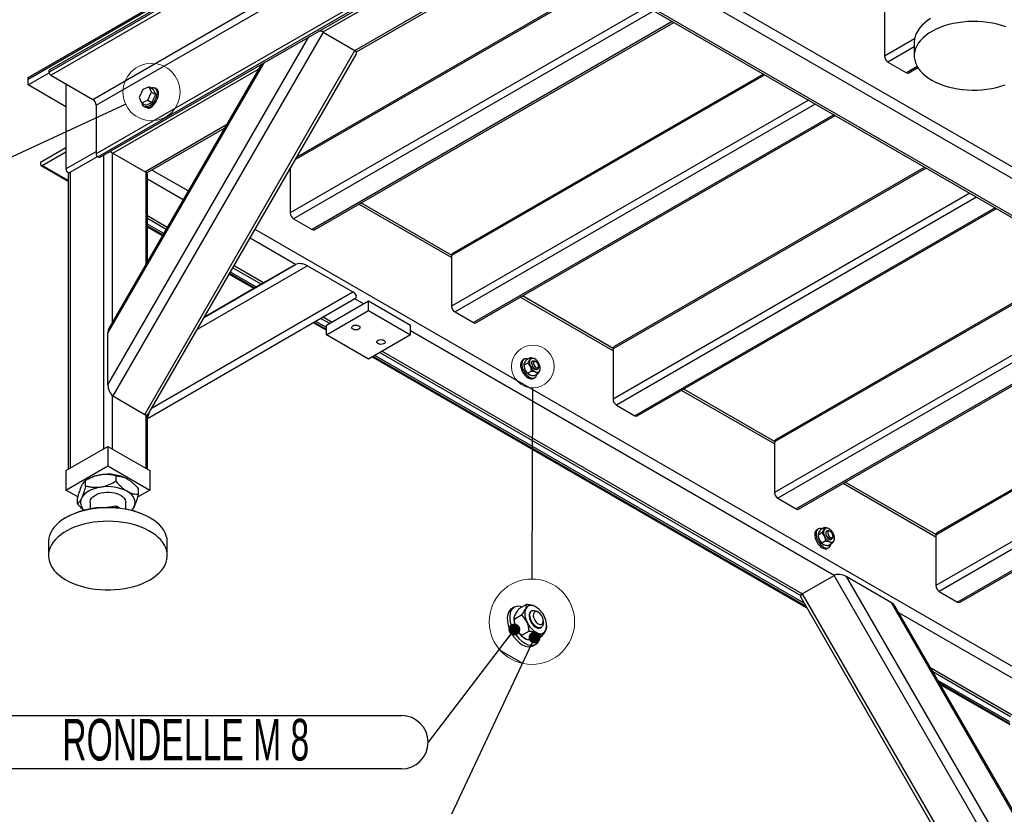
# Model space of a CAD drawing. Header units: millimetres. Extents: x 0 to 841, y 0 to 594.
# Tile 18 of 35: x 471 to 554, y 310 to 377. Entities that reach past the tile are written whole.
import ezdxf

# ---------------------------------------------------------------- set-up
doc = ezdxf.new("R2010")
doc.units = ezdxf.units.MM
doc.layers.add('NOTES', color=6, linetype='Continuous')
doc.layers.add('TRAIT-FORT', color=4, linetype='Continuous', lineweight=25)
doc.styles.add('SLDTEXTSTYLE5', font='TXT', dxfattribs={"width": 0.605})
doc.dimstyles.new('SLDDIMSTYLE2', dxfattribs={"dimtxt": 0.18, "dimasz": 1, "dimexe": 0, "dimexo": 0.0625, "dimgap": 0, "dimtad": 0, "dimtih": 1, "dimtoh": 1, "dimdec": 0, "dimrnd": 1e-09, "dimzin": 0, "dimdsep": 46, "dimtxsty": 'Standard', "dimblk1": 'DOT', "dimblk2": 'DOT', "dimsah": 1, "dimcen": 0.09, "dimadec": 0, "dimazin": 0, "dimtfac": 1, "dimtdec": 0, "dimtofl": 0, "dimtmove": 0, "dimatfit": 3, "dimldrblk": 'DOT', "dimfxl": 0, "dimfrac": 2, "dimtolj": 1, "dimtzin": 0, "dimarcsym": 0})
doc.dimstyles.new('SLDDIMSTYLE3', dxfattribs={"dimtxt": 0.18, "dimasz": 3, "dimexe": 0, "dimexo": 0.0625, "dimgap": 0, "dimtad": 0, "dimtih": 1, "dimtoh": 1, "dimdec": 0, "dimrnd": 1e-09, "dimzin": 0, "dimdsep": 46, "dimtxsty": 'Standard', "dimblk1": 'NONE', "dimblk2": 'NONE', "dimsah": 1, "dimcen": 0.09, "dimadec": 0, "dimazin": 0, "dimtfac": 3, "dimtdec": 0, "dimtofl": 0, "dimtmove": 0, "dimatfit": 3, "dimldrblk": 'NONE', "dimfxl": 0, "dimfrac": 2, "dimtolj": 1, "dimtzin": 0, "dimarcsym": 0})

# ---------------------------------------------------------------- blocks, each defined once
blk = doc.blocks.new('_None')
blk = doc.blocks.new('_Dot')
at = {"color": 0, "linetype": 'ByBlock', "lineweight": -2}
blk.add_line((-0.5, 0), (-1, 0), dxfattribs=at)
at = {"color": 0, "linetype": 'ByBlock', "const_width": 0.5}
blk.add_lwpolyline([(-0.25, 0, 1), (0.25, 0, 1)], format="xyb", close=True, dxfattribs=at)
blk = doc.blocks.new('SW_NOTE_16')
at = {"layer": 'NOTES', "color": 0}
for p, q in [((-38.079, 2.248), (-2.248, 2.248)), ((-2.248, -2.248), (-38.079, -2.248))]:
    blk.add_line(p, q, dxfattribs=at)
for centre, start, end in [((-38.079, 0), 90, 270), ((-2.248, 0), 270, 90)]:
    blk.add_arc(centre, 2.248, start, end, dxfattribs=at)
at = {"layer": 'NOTES', "color": 0, "insert": (-20.389, 1.965), "char_height": 3.5, "attachment_point": 2, "style": 'SLDTEXTSTYLE5'}
blk.add_mtext('RONDELLE M 8', dxfattribs=at)

msp = doc.modelspace()

# ---------------------------------------------------------------- linework, layer by layer
at = {"color": 7, "linetype": 'Continuous', "lineweight": 18}
for centre, radius in [((481.9771, 371.0567), 2.413), ((514.0601, 347.975), 1.7964), ((513.9733, 326.4963), 3.5927)]:
    msp.add_circle(centre, radius, dxfattribs=at)
at = {"layer": 'TRAIT-FORT', "color": 4, "linetype": 'Continuous', "lineweight": 25}
for p, q in [((544.0646, 413.7097), (473.354, 372.8893)), ((544.0646, 413.5464), (473.354, 372.726)), ((473.4954, 372.4811), (544.2061, 413.3015)), ((477.0309, 370.44), (547.7416, 411.2604)), ((477.3138, 369.9501), (548.0244, 410.7705)), ((548.0244, 406.6878), (477.3138, 365.8674)), ((477.4552, 365.6225), (548.1659, 406.4429)), ((477.5966, 365.5408), (548.3073, 406.3613)), ((471.5862, 372.1552), (512.1033, 395.5452)), ((496.4054, 376.1132), (530.354, 395.7113)), ((471.5862, 372.2777), (508.9214, 393.8308)), ((471.5862, 372.1552), (508.9214, 393.7083)), ((499.0925, 374.5621), (533.0405, 394.1599)), ((499.2143, 374.4296), (533.2162, 394.0584)), ((518.431, 385.5231), (593.9157, 341.9468)), ((517.831, 384.8898), (593.4914, 341.2119)), ((514.844, 383.3089), (590.5044, 339.631)), ((515.144, 383.3386), (590.8044, 339.6607)), ((519.9876, 380.3395), (494.0889, 365.3885)), ((519.8704, 380.4072), (494.2061, 365.5915)), ((523.6652, 378.2165), (493.6479, 360.8879)), ((524.2309, 377.8899), (493.9308, 360.398)), ((543.6404, 378.3189), (543.6404, 374.0729)), ((525.7865, 376.9919), (495.4864, 359.5)), ((495.6864, 359.4802), (525.9037, 376.9243)), ((496.4126, 376.1092), (478.7349, 345.4906)), ((496.4126, 376.1092), (499.0925, 374.5621)), ((478.3106, 346.4284), (495.2186, 375.7138)), ((546.1656, 375.5307), (543.6404, 374.0729)), ((546.1428, 375.2553), (546.1428, 374.1121)), ((481.4148, 343.9435), (499.0925, 374.5621)), ((546.1428, 374.8644), (543.9232, 373.583)), ((481.7612, 344.0363), (499.1853, 374.2158)), ((543.9232, 373.583), (545.4788, 372.685)), ((473.354, 372.726), (473.354, 372.8893)), ((491.4186, 373.5201), (478.3106, 350.8165)), ((491.2279, 373.41), (478.3885, 351.1716)), ((478.7278, 365.9082), (490.9805, 372.9815)), ((546.392, 373.2121), (545.4788, 372.685)), ((545.6788, 372.6652), (546.4526, 373.1119)), ((471.5862, 371.6653), (473.3575, 372.6878)), ((471.5862, 372.1552), (471.5862, 372.2777)), ((471.5862, 371.6653), (471.5862, 372.1552)), ((473.4954, 372.4811), (477.0309, 370.44)), ((533.5641, 372.502), (507.2244, 357.2964)), ((533.4469, 372.5697), (507.3072, 357.4796)), ((474.7682, 369.8284), (471.5862, 371.6653)), ((474.7682, 371.7463), (474.7682, 364.6021)), ((481.2431, 371.272), (480.9236, 370.5982)), ((481.7698, 371.5013), (481.2431, 371.272)), ((481.9771, 371.0567), (481.7698, 371.5013)), ((481.7698, 371.5013), (482.1234, 371.2972)), ((482.3306, 370.8526), (482.1234, 371.2972)), ((482.3599, 371.3416), (482.2538, 371.4028)), ((480.9236, 370.5982), (481.1308, 370.1536)), ((481.1308, 370.1536), (481.6576, 370.3829)), ((481.6576, 370.3829), (481.9771, 371.0567)), ((481.6576, 370.3829), (482.0112, 370.1788)), ((481.9771, 371.0567), (482.3306, 370.8526)), ((482.0112, 370.1788), (482.3306, 370.8526)), ((537.2416, 370.379), (507.2244, 353.0504)), ((477.3138, 369.9501), (477.3138, 365.8674)), ((481.1308, 370.1536), (481.4844, 369.9495)), ((481.3539, 369.8439), (481.46, 369.7827)), ((481.4844, 369.9495), (482.0112, 370.1788)), ((481.8392, 369.7865), (481.8348, 369.789)), ((481.8392, 369.791), (481.8392, 369.7865)), ((481.8392, 369.7865), (481.8444, 369.7202)), ((482.1131, 369.983), (482.1357, 369.9699)), ((537.8073, 370.0524), (507.5072, 352.5605)), ((539.363, 369.1544), (509.0628, 351.6625)), ((509.2628, 351.6427), (539.4801, 369.0867)), ((481.4148, 364.357), (488.2939, 368.3282)), ((481.5907, 364.2556), (488.1182, 368.0239)), ((474.7682, 366.3581), (472.6468, 365.1334)), ((472.7883, 364.8885), (474.7682, 366.0314)), ((474.7682, 364.6021), (477.3138, 366.0716)), ((475.1217, 364.3163), (477.4234, 365.645)), ((477.4552, 365.6225), (477.5966, 365.5408)), ((477.95, 365.7449), (477.95, 341.0446)), ((478.6571, 365.949), (481.4854, 364.3163)), ((478.6571, 365.949), (478.6571, 351.6368)), ((472.6468, 365.1334), (472.6468, 364.9701)), ((472.6883, 364.8786), (474.9753, 363.5583)), ((474.9753, 363.6259), (472.7883, 364.8885)), ((485.0669, 362.7388), (482.015, 364.5006)), ((493.6479, 364.6247), (493.6479, 360.8879)), ((547.1405, 364.6645), (520.8008, 349.4589)), ((547.0233, 364.7321), (520.8837, 349.6421)), ((474.9753, 364.1122), (474.9753, 339.3273)), ((475.0167, 364.2556), (475.0327, 364.2464)), ((475.1217, 364.3163), (475.1217, 339.4119)), ((481.4854, 364.3163), (481.4854, 356.5356)), ((481.6318, 356.7892), (481.6318, 364.1122)), ((484.6426, 362.004), (481.6318, 363.742)), ((550.8181, 362.5415), (520.8008, 345.2129)), ((551.3838, 362.2149), (521.0837, 344.723)), ((507.2244, 357.1331), (499.4225, 361.637)), ((507.2265, 357.3349), (499.5983, 361.7385)), ((552.9394, 361.3168), (522.6393, 343.825)), ((522.8393, 343.8052), (553.0566, 361.2492)), ((483.2992, 359.6772), (481.6318, 360.6397)), ((481.6318, 360.4368), (483.2114, 359.525)), ((493.9308, 360.398), (495.4864, 359.5)), ((482.9987, 359.1567), (481.6318, 359.9457)), ((482.928, 359.0342), (481.6318, 359.7824)), ((481.6318, 359.7148), (482.8987, 358.9835)), ((557.4997, 320.9243), (490.6862, 359.4948)), ((494.0926, 356.5486), (490.2619, 358.76)), ((507.2244, 357.2964), (507.2244, 353.0504)), ((495.1097, 356.4431), (485.8306, 351.0847)), ((486.4308, 352.1242), (494.0854, 356.5446)), ((488.8307, 356.281), (491.2298, 354.896)), ((491.4055, 354.9975), (488.9186, 356.4332)), ((494.0854, 356.5446), (491.4055, 354.9975)), ((495.1097, 356.4431), (498.9097, 354.2494)), ((560.717, 356.827), (534.3773, 341.6214)), ((560.5998, 356.8946), (534.4601, 341.8045)), ((488.5181, 355.7395), (490.6046, 354.535)), ((490.6631, 354.5688), (488.5473, 355.7902)), ((490.8045, 354.6504), (488.618, 355.9127)), ((491.4055, 354.9975), (486.4312, 352.125)), ((564.3945, 354.704), (534.3773, 337.3754)), ((482.03, 344.5018), (498.9097, 354.2494)), ((520.8008, 349.2956), (512.999, 353.7995)), ((520.8029, 349.4974), (513.1748, 353.901)), ((564.9602, 354.3774), (534.6601, 336.8855)), ((499.0854, 353.6581), (481.6318, 343.5791)), ((496.6885, 351.4578), (500.224, 353.4989)), ((499.7997, 353.2539), (499.0924, 353.6623)), ((500.224, 352.6823), (500.224, 353.4989)), ((500.224, 353.4989), (503.7595, 351.4578)), ((566.5159, 353.4793), (536.2157, 335.9874)), ((536.4157, 335.9676), (566.633, 353.4117)), ((497.1127, 351.7028), (496.4059, 352.1108)), ((496.6885, 350.6413), (500.224, 352.6823)), ((500.224, 352.6823), (503.7595, 350.6413)), ((507.5072, 352.5605), (509.0628, 351.6625)), ((495.605, 351.6483), (496.6885, 351.0228)), ((496.6885, 351.0904), (495.6636, 351.6821)), ((496.6885, 351.2537), (495.805, 351.7638)), ((496.2302, 352.0093), (496.937, 351.6013)), ((496.6885, 350.6413), (496.6885, 351.4578)), ((503.7595, 350.6413), (503.7595, 351.4578)), ((478.3106, 346.4284), (478.3106, 350.8165)), ((500.224, 348.6003), (496.6885, 350.6413)), ((503.7595, 350.6413), (500.224, 348.6003)), ((539.3979, 330.3944), (503.7595, 350.968)), ((500.5544, 348.791), (537.0868, 327.7014)), ((537.0282, 327.8028), (500.613, 348.8248)), ((536.8868, 328.0477), (500.7544, 348.9065)), ((501.1798, 349.152), (536.5937, 328.708)), ((536.7109, 328.8432), (501.3555, 349.2535)), ((520.8008, 349.4589), (520.8008, 345.2129)), ((574.2934, 348.9895), (547.9537, 333.7839)), ((574.1762, 349.0571), (548.0366, 333.967)), ((513.3151, 348.5842), (513.2091, 348.523)), ((513.3055, 348.1159), (513.3055, 348.0701)), ((513.6269, 348.2583), (513.3095, 348.0751)), ((513.8341, 348.7028), (513.5167, 348.5196)), ((514.0601, 348.4369), (514.0247, 348.4165)), ((514.3308, 348.3762), (514.2601, 348.4171)), ((514.5429, 347.9272), (514.5429, 348.0088)), ((513.9463, 347.5845), (513.6289, 347.4013)), ((514.4731, 347.3552), (514.1557, 347.172)), ((514.4247, 347.7237), (514.4601, 347.7441)), ((514.6843, 347.759), (514.6843, 347.8047)), ((514.109, 346.9641), (514.2151, 347.0253)), ((577.971, 346.8665), (547.9537, 329.5379)), ((578.5367, 346.5399), (548.2366, 329.048)), ((478.6571, 345.5472), (478.6571, 341.0446)), ((478.7349, 345.4906), (481.4148, 343.9435)), ((534.3773, 341.4581), (526.5754, 345.962)), ((534.3794, 341.6598), (526.7512, 346.0635)), ((580.0923, 345.6418), (549.7922, 328.1499)), ((549.9922, 328.1301), (580.2095, 345.5742)), ((521.0837, 344.723), (522.6393, 343.825)), ((481.4854, 343.9124), (481.4854, 339.4119)), ((481.6318, 339.3273), (481.6318, 343.9157)), ((534.3773, 341.6214), (534.3773, 337.3754)), ((474.768, 339.2077), (478.3036, 341.2487)), ((478.3036, 341.2487), (478.3036, 339.6156)), ((478.3036, 341.2487), (481.8391, 339.2077)), ((474.768, 337.5746), (478.3036, 339.6156)), ((478.3036, 339.6156), (481.8391, 337.5746)), ((474.768, 339.2077), (474.768, 337.5746)), ((481.8391, 339.2077), (481.8391, 337.5746)), ((476.677, 338.5133), (476.4255, 338.3681)), ((476.4256, 337.9041), (476.4256, 338.3682)), ((478.9909, 338.3009), (478.9909, 338.765)), ((547.9537, 333.6206), (540.1519, 338.1245)), ((547.9558, 333.8223), (540.3277, 338.226)), ((475.7688, 336.9969), (474.768, 337.5746)), ((481.8391, 337.5746), (480.7997, 336.9746)), ((480.8689, 337.2168), (480.8689, 337.6809)), ((475.7382, 336.4231), (475.7382, 336.8872)), ((476.8036, 336.5294), (476.8036, 335.9807)), ((479.8036, 335.9807), (479.8036, 336.5294)), ((534.6601, 336.8855), (536.2157, 335.9874)), ((478.9909, 336.2303), (478.2542, 336.1163)), ((478.9909, 336.0885), (478.9909, 336.2303)), ((479.288, 336.0588), (478.9909, 336.2303)), ((474.8382, 335.2876), (474.7675, 335.2468)), ((481.8397, 335.2468), (481.7689, 335.2876)), ((538.0639, 334.297), (537.9578, 334.2358)), ((538.0542, 333.8287), (538.0542, 333.7829)), ((538.3756, 333.9712), (538.0582, 333.7879)), ((538.5829, 334.4157), (538.2655, 334.2325)), ((538.8088, 334.1498), (538.7735, 334.1294)), ((539.0796, 334.0891), (539.0089, 334.1299)), ((473.3036, 333.2061), (473.3036, 332.0629)), ((483.3036, 332.0629), (483.3036, 333.2061)), ((538.6951, 333.2974), (538.3777, 333.1141)), ((539.2218, 333.0681), (538.9044, 332.8848)), ((539.1734, 333.4365), (539.2088, 333.4569)), ((539.2917, 333.6401), (539.2917, 333.7217)), ((539.4331, 333.4718), (539.4331, 333.5176)), ((547.9537, 333.7839), (547.9537, 329.5379)), ((538.8577, 332.6769), (538.9638, 332.7382)), ((536.7179, 328.8473), (539.3979, 330.3944)), ((557.0755, 299.7758), (539.3979, 330.3944)), ((540.4221, 330.293), (557.4998, 300.7136)), ((544.2221, 328.0993), (540.4221, 330.293)), ((536.7179, 328.8473), (554.3956, 298.2287)), ((548.2366, 329.048), (549.7922, 328.1499)), ((536.6251, 328.501), (554.0492, 298.3216)), ((557.4998, 305.1017), (544.2221, 328.0993)), ((512.4834, 327.7124), (512.2713, 327.5899)), ((513.5214, 327.9497), (512.8866, 327.5832)), ((513.9734, 327.4178), (513.9026, 327.377)), ((514.5148, 327.2965), (514.3734, 327.3781)), ((557.4219, 305.4568), (544.4907, 327.8543)), ((557.0755, 320.1893), (544.837, 327.2545)), ((512.4641, 326.7757), (512.4641, 326.6841)), ((513.1069, 327.0606), (512.4721, 326.6941)), ((514.939, 326.3984), (514.939, 326.5617)), ((513.7459, 325.713), (513.111, 325.3465)), ((514.7026, 325.9913), (514.7733, 326.0321)), ((515.2218, 326.0619), (515.2218, 326.1535)), ((514.7994, 325.2544), (514.1645, 324.8879)), ((513.2214, 322.9808), (511.307, 324.086)), ((514.0712, 324.4721), (514.2833, 324.5946)), ((554.3885, 318.6382), (547.5236, 322.6012)), ((547.6993, 322.2969), (554.2288, 318.5275)), ((554.1714, 318.0695), (548.1246, 321.5603)), ((554.1714, 317.9063), (548.266, 321.3154)), ((548.3245, 321.2139), (554.1714, 317.8386))]:
    msp.add_line(p, q, dxfattribs=at)
at = {"layer": 'TRAIT-FORT', "color": 4, "linetype": 'Continuous', "lineweight": 25, "flags": 128}
for points in [[(547.5164, 377.2425), (547.2411, 377.0603), (546.9931, 376.8655), (546.7743, 376.6594), (546.5861, 376.4435), (546.4298, 376.2192), (546.3066, 375.9882), (546.2174, 375.752), (546.1626, 375.5123), (546.1428, 375.2708), (546.1428, 375.2553)], [(553.8446, 376.5409), (553.4831, 376.6629), (553.1051, 376.767), (552.7134, 376.8524), (552.3107, 376.9187), (551.8998, 376.9653), (551.4836, 376.9918), (551.065, 376.9982), (550.6469, 376.9843), (550.2323, 376.9503), (549.8241, 376.8964), (549.4252, 376.8229), (549.0383, 376.7304), (548.6661, 376.6196), (548.3114, 376.4912), (547.9764, 376.346), (547.6637, 376.1852), (547.3754, 376.0099), (547.1136, 375.8213), (546.88, 375.6206), (546.6762, 375.4094), (546.5039, 375.1891), (546.364, 374.9613), (546.2577, 374.7274), (546.1856, 374.4893), (546.1484, 374.2485), (546.1461, 374.0068), (546.1789, 373.7658)], [(546.1789, 373.7658), (546.2465, 373.5272), (546.3485, 373.2927), (546.484, 373.064), (546.6523, 372.8427), (546.8521, 372.6302), (547.0819, 372.4281), (547.3403, 372.2379), (547.6253, 372.0607), (547.935, 371.898), (548.2671, 371.7508), (548.6195, 371.6202), (548.9895, 371.5071), (549.3747, 371.4122), (549.7723, 371.3362), (550.1794, 371.2798), (550.5934, 371.2432), (551.0111, 371.2267), (551.4298, 371.2304), (551.8465, 371.2544), (552.2583, 371.2984), (552.6622, 371.3622), (553.0555, 371.4452), (553.4354, 371.547), (553.7991, 371.6667)], [(481.9217, 371.4136), (481.9934, 371.4343), (482.1118, 371.4442), (482.2176, 371.4206), (482.3065, 371.3643), (482.3748, 371.2776), (482.4197, 371.1642), (482.4394, 371.0287), (482.4331, 370.8765), (482.401, 370.714), (482.3445, 370.5477), (482.2659, 370.3846), (482.1683, 370.2312), (482.0558, 370.0939), (481.933, 369.9783), (481.8049, 369.8891), (481.6768, 369.8299), (481.5539, 369.8032), (481.4412, 369.8101), (481.3433, 369.8503), (481.2644, 369.9221), (481.2075, 370.0227), (481.1785, 370.1261)], [(482.3599, 371.3416), (482.4126, 371.303), (482.4808, 371.2164), (482.5258, 371.103), (482.5455, 370.9674), (482.5392, 370.8153), (482.5071, 370.6527), (482.4506, 370.4865), (482.3719, 370.3234), (482.2744, 370.17), (482.1619, 370.0327), (482.0391, 369.9171), (481.911, 369.8278), (481.7829, 369.7687), (481.6599, 369.742), (481.5473, 369.7489), (481.46, 369.7827)], [(481.6325, 369.7406), (481.6784, 369.7116), (481.7631, 369.6977), (481.8596, 369.7207), (481.9603, 369.7788), (482.0568, 369.8673), (482.1415, 369.979), (482.1873, 370.0609)], [(481.9474, 369.8575), (482.0366, 369.8532), (482.0428, 369.854)], [(482.0252, 369.8386), (482.0014, 369.892), (481.9993, 369.8987)], [(498.9159, 351.3965), (499.0096, 351.4351), (499.1201, 351.4541), (499.2352, 351.4514), (499.3425, 351.4272), (499.4304, 351.3842), (499.4894, 351.3271), (499.5131, 351.262), (499.4988, 351.196), (499.4482, 351.1362), (499.3667, 351.0892), (499.2632, 351.06), (499.1489, 351.0517), (499.0361, 351.0654), (498.9371, 351.0994), (498.8627, 351.1502), (498.8208, 351.2121), (498.816, 351.2786), (498.8489, 351.3423), (498.9159, 351.3965)], [(501.0372, 350.1719), (501.131, 350.2105), (501.2414, 350.2295), (501.3565, 350.2267), (501.4638, 350.2026), (501.5518, 350.1596), (501.6107, 350.1024), (501.6344, 350.0373), (501.6201, 349.9713), (501.5695, 349.9116), (501.488, 349.8646), (501.3845, 349.8353), (501.2702, 349.8271), (501.1574, 349.8408), (501.0585, 349.8748), (500.984, 349.9256), (500.9421, 349.9875), (500.9374, 350.054), (500.9702, 350.1177), (501.0372, 350.1719)], [(513.2091, 348.523), (513.1564, 348.4844), (513.0881, 348.3978), (513.0432, 348.2844), (513.0235, 348.1488), (513.0298, 347.9967), (513.0619, 347.8341), (513.1184, 347.6679), (513.1971, 347.5048), (513.2946, 347.3514), (513.4071, 347.2141), (513.5299, 347.0985), (513.658, 347.0092), (513.7861, 346.9501), (513.909, 346.9234), (514.0217, 346.9303), (514.109, 346.9641)], [(513.6473, 348.595), (513.5756, 348.6157), (513.4572, 348.6256), (513.3514, 348.602), (513.2625, 348.5457), (513.1942, 348.459), (513.1493, 348.3456), (513.1296, 348.21), (513.1359, 348.0579), (513.168, 347.8954), (513.2245, 347.7291), (513.3031, 347.566), (513.4007, 347.4126), (513.5132, 347.2753), (513.636, 347.1597), (513.7641, 347.0705), (513.8922, 347.0113), (514.0151, 346.9846), (514.1278, 346.9915), (514.2256, 347.0317), (514.3046, 347.1035), (514.3615, 347.2041), (514.3905, 347.3075)], [(514.0247, 348.4165), (513.9837, 348.3802), (513.9508, 348.3095), (513.9422, 348.2176), (513.9587, 348.1126), (513.9989, 348.0038), (514.0591, 347.9009), (514.134, 347.8131), (514.217, 347.748), (514.3007, 347.7116), (514.3776, 347.707), (514.4247, 347.7237)], [(514.1496, 347.8536), (514.0778, 347.946), (514.0221, 348.0513), (513.9876, 348.16), (513.9773, 348.2626), (513.9922, 348.3499), (514.0308, 348.4141), (514.0898, 348.4496), (514.164, 348.4532), (514.2466, 348.4245), (514.2601, 348.4171)], [(514.2479, 347.9536), (514.3197, 347.8931), (514.3929, 347.8612), (514.4585, 347.862), (514.5087, 347.8952), (514.5375, 347.9569), (514.5413, 348.0397), (514.5198, 348.1335), (514.4754, 348.227), (514.4136, 348.309), (514.3419, 348.3695), (514.2687, 348.4014), (514.2031, 348.4006), (514.1529, 348.3674), (514.1241, 348.3057), (514.1202, 348.2229), (514.1418, 348.1292), (514.1861, 348.0356), (514.2479, 347.9536)], [(514.5429, 347.9272), (514.5385, 347.8723), (514.5115, 347.7957), (514.4621, 347.7453), (514.3948, 347.7255), (514.3155, 347.7382), (514.2313, 347.7822), (514.1496, 347.8536)], [(477.7083, 337.8119), (477.4234, 337.7561), (477.1536, 337.6793), (476.9034, 337.5828), (476.6772, 337.4683), (476.4788, 337.3377), (476.3117, 337.1933), (476.1786, 337.0375), (476.0819, 336.8731)], [(476.8547, 336.7535), (476.9309, 336.8786), (477.0393, 336.9955), (477.1774, 337.1014), (477.3418, 337.1939), (477.5288, 337.2709), (477.734, 337.3305), (477.9525, 337.3713), (478.1792, 337.3924), (478.4088, 337.3932), (478.636, 337.3738), (478.8554, 337.3346), (479.0618, 337.2766), (479.2505, 337.201), (479.417, 337.1097), (479.5574, 337.0047), (479.6684, 336.8887), (479.7474, 336.7642), (479.7925, 336.6342), (479.8036, 336.5294)], [(480.5252, 336.1858), (480.5839, 336.3561), (480.6036, 336.5294), (480.5839, 336.7027), (480.5252, 336.8731), (480.4285, 337.0375), (480.2954, 337.1933), (480.1283, 337.3377), (479.9299, 337.4683)], [(476.8036, 336.5294), (476.8124, 336.6232), (476.8547, 336.7535)], [(477.7036, 336.0717), (477.2904, 336.0327), (476.8842, 335.9738), (476.488, 335.8955), (476.1045, 335.7984), (475.7365, 335.6831), (475.3865, 335.5504), (475.0569, 335.4012), (474.7501, 335.2367), (474.4682, 335.0579), (474.2132, 334.8662), (473.987, 334.6628), (473.791, 334.4491), (473.6266, 334.2268), (473.4951, 333.9973), (473.3972, 333.7622), (473.3338, 333.5233), (473.3053, 333.2821), (473.3036, 333.2061)], [(483.3036, 333.2061), (483.303, 333.251), (483.2789, 333.4924), (483.22, 333.7317), (483.1265, 333.9673), (482.9993, 334.1976), (482.8391, 334.421), (482.6471, 334.6358), (482.4246, 334.8406), (482.1732, 335.034), (481.8947, 335.2145), (481.591, 335.3809), (481.2642, 335.5321), (480.9167, 335.667), (480.5508, 335.7846), (480.1692, 335.8841), (479.7745, 335.9648), (479.3694, 336.0262), (478.9569, 336.0678), (478.5398, 336.0893), (478.1211, 336.0906), (477.7036, 336.0717)], [(477.7156, 336.096), (478.1303, 336.1147), (478.5462, 336.113), (478.9604, 336.0909), (479.3698, 336.0487), (479.7715, 335.9865), (480.1627, 335.9049), (480.5405, 335.8045), (480.9022, 335.6859), (481.2451, 335.5501), (481.5668, 335.3979), (481.7689, 335.2876)], [(480.3007, 335.8708), (480.4285, 336.0213), (480.5252, 336.1858)], [(478.9035, 329.1974), (479.3168, 329.2364), (479.7229, 329.2952), (480.1191, 329.3735), (480.5026, 329.4707), (480.8706, 329.586), (481.2207, 329.7187), (481.5502, 329.8678), (481.857, 330.0323), (482.1389, 330.2111), (482.3939, 330.4029), (482.6202, 330.6063), (482.8162, 330.8199), (482.9805, 331.0423), (483.1121, 331.2718), (483.2099, 331.5068), (483.2733, 331.7458), (483.3018, 331.987), (483.2953, 332.2287), (483.2538, 332.4692), (483.1775, 332.7069), (483.0671, 332.9401), (482.9232, 333.1671), (482.747, 333.3864), (482.5396, 333.5964), (482.3024, 333.7957), (482.0372, 333.9828), (481.7459, 334.1564), (481.4304, 334.3153), (481.0929, 334.4585), (480.7359, 334.5848), (480.3618, 334.6935), (479.9733, 334.7837), (479.5731, 334.8548), (479.1639, 334.9063), (478.7488, 334.9379), (478.3305, 334.9493), (477.912, 334.9405), (477.4963, 334.9115), (477.0862, 334.8625), (476.6847, 334.7939), (476.2945, 334.7061), (475.9184, 334.5998), (475.5591, 334.4757), (475.219, 334.3346), (474.9005, 334.1777), (474.6059, 334.0059), (474.3372, 333.8204), (474.0964, 333.6227), (473.8851, 333.414), (473.7047, 333.1958), (473.5567, 332.9697), (473.4419, 332.7372), (473.3612, 332.5), (473.3152, 332.2597), (473.3042, 332.018), (473.3282, 331.7767), (473.3872, 331.5374), (473.4806, 331.3017), (473.6078, 331.0714), (473.768, 330.848), (473.96, 330.6332), (474.1825, 330.4284), (474.4339, 330.2351), (474.7124, 330.0545), (475.0161, 329.8881), (475.3429, 329.7369), (475.6904, 329.6021), (476.0563, 329.4845), (476.4379, 329.385), (476.8326, 329.3042), (477.2377, 329.2429), (477.6502, 329.2013), (478.0673, 329.1797), (478.486, 329.1784), (478.9035, 329.1974)], [(537.9578, 334.2358), (537.9052, 334.1973), (537.8369, 334.1107), (537.792, 333.9972), (537.7723, 333.8617), (537.7786, 333.7095), (537.8106, 333.547), (537.8672, 333.3808), (537.9458, 333.2176), (538.0434, 333.0643), (538.1559, 332.9269), (538.2787, 332.8113), (538.4067, 332.7221), (538.5349, 332.6629), (538.6578, 332.6362), (538.7705, 332.6431), (538.8577, 332.6769)], [(538.396, 334.3078), (538.3243, 334.3286), (538.2059, 334.3385), (538.1001, 334.3148), (538.0112, 334.2585), (537.9429, 334.1719), (537.898, 334.0585), (537.8783, 333.9229), (537.8846, 333.7707), (537.9167, 333.6082), (537.9732, 333.442), (538.0519, 333.2789), (538.1494, 333.1255), (538.2619, 332.9882), (538.3847, 332.8725), (538.5128, 332.7833), (538.6409, 332.7242), (538.7639, 332.6975), (538.8765, 332.7044), (538.9744, 332.7446), (539.0534, 332.8164), (539.1103, 332.9169), (539.1392, 333.0204)], [(538.7735, 334.1294), (538.7325, 334.093), (538.6995, 334.0224), (538.6909, 333.9305), (538.7075, 333.8255), (538.7476, 333.7167), (538.8078, 333.6138), (538.8828, 333.5259), (538.9658, 333.4609), (539.0494, 333.4245), (539.1264, 333.4199), (539.1734, 333.4365)], [(538.8984, 333.5664), (538.8265, 333.6589), (538.7709, 333.7641), (538.7364, 333.8729), (538.7261, 333.9755), (538.7409, 334.0627), (538.7795, 334.127), (538.8386, 334.1624), (538.9127, 334.166), (538.9954, 334.1374), (539.0089, 334.1299)], [(538.9967, 333.6665), (539.0685, 333.6059), (539.1416, 333.5741), (539.2072, 333.5748), (539.2575, 333.6081), (539.2862, 333.6698), (539.2901, 333.7525), (539.2685, 333.8463), (539.2242, 333.9398), (539.1624, 334.0218), (539.0906, 334.0824), (539.0175, 334.1142), (538.9518, 334.1135), (538.9016, 334.0803), (538.8728, 334.0185), (538.869, 333.9358), (538.8905, 333.842), (538.9349, 333.7485), (538.9967, 333.6665)], [(539.2917, 333.6401), (539.2873, 333.5852), (539.2602, 333.5085), (539.2108, 333.4581), (539.1435, 333.4384), (539.0642, 333.4511), (538.98, 333.4951), (538.8984, 333.5664)], [(512.2713, 327.5899), (512.166, 327.5129), (512.0294, 327.3396), (511.9396, 327.1127), (511.9002, 326.8416), (511.9128, 326.5373), (511.977, 326.2122), (512.09, 325.8798), (512.2473, 325.5535), (512.4424, 325.2468), (512.6674, 324.9722), (512.913, 324.7409), (513.1691, 324.5624), (513.4254, 324.4441), (513.6713, 324.3907), (513.8966, 324.4045), (514.0712, 324.4721)], [(513.1477, 327.7339), (513.0043, 327.7754), (512.7675, 327.7953), (512.5559, 327.7479), (512.3781, 327.6353), (512.2416, 327.4621), (512.1517, 327.2352), (512.1123, 326.9641), (512.1249, 326.6598), (512.1891, 326.3347), (512.3021, 326.0022), (512.4594, 325.676), (512.6545, 325.3692), (512.8795, 325.0946), (513.1251, 324.8633), (513.3813, 324.6849), (513.6375, 324.5666), (513.8834, 324.5132), (514.1088, 324.527), (514.3044, 324.6074), (514.4624, 324.751), (514.5762, 324.9521), (514.6341, 325.159)], [(513.9026, 327.377), (513.8206, 327.3043), (513.7547, 327.1631), (513.7376, 326.9793), (513.7706, 326.7692), (513.8509, 326.5517), (513.9713, 326.3459), (514.1212, 326.1701), (514.2872, 326.04), (514.4546, 325.9672), (514.6084, 325.958), (514.7026, 325.9913)], [(514.1524, 326.2511), (514.0087, 326.436), (513.8974, 326.6465), (513.8284, 326.864), (513.8078, 327.0692), (513.8375, 327.2437), (513.9148, 327.3722), (514.0328, 327.4431), (514.1811, 327.4503), (514.3464, 327.393), (514.3734, 327.3781)], [(514.2255, 326.6152), (514.349, 326.4512), (514.4926, 326.3301), (514.6389, 326.2664), (514.7701, 326.2679), (514.8706, 326.3344), (514.9282, 326.4578), (514.9358, 326.6233), (514.8927, 326.8109), (514.804, 326.998), (514.6804, 327.162), (514.5369, 327.2831), (514.3906, 327.3467), (514.2593, 327.3452), (514.1589, 327.2788), (514.1013, 327.1554), (514.0936, 326.9899), (514.1367, 326.8023), (514.2255, 326.6152)], [(514.939, 326.3984), (514.9302, 326.2886), (514.8761, 326.1353), (514.7774, 326.0345), (514.6427, 325.995), (514.4841, 326.0204), (514.3157, 326.1084), (514.1524, 326.2511)]]:
    msp.add_lwpolyline(points, dxfattribs=at)
at = {"layer": 'TRAIT-FORT', "color": 4, "linetype": 'Continuous', "lineweight": 25}
for centre, radius, start, end in [((544.2545, 374.1009), 0.6147, 182.605478, 237.394522), ((473.661, 372.74), 0.3074, 182.605478, 237.394522), ((545.596, 372.8485), 0.2012, 234.382423, 294.307119), ((476.6997, 369.9222), 0.6147, 2.605478, 57.394522), ((477.6208, 365.8814), 0.3074, 182.605478, 237.394522), ((478.3403, 365.372), 0.6583, 61.229143, 81.90096), ((472.7331, 364.9561), 0.0873, 170.785963, 309.203285), ((475.2255, 364.0872), 0.2515, 114.374658, 174.305201), ((481.3816, 364.0872), 0.2515, 5.694799, 65.625342), ((494.262, 360.9159), 0.6147, 182.605478, 237.394522), ((495.6036, 359.6635), 0.2012, 234.382423, 294.307119), ((507.4204, 357.3181), 0.1972, 125.013333, 186.298848), ((507.8385, 353.0784), 0.6147, 182.605478, 237.394522), ((509.18, 351.826), 0.2012, 234.382423, 294.307119), ((520.9968, 349.4806), 0.1972, 125.013333, 186.298848), ((514.1895, 348.0916), 0.8843, 181.394764, 206.494284), ((514.4653, 348.3058), 0.6979, 161.987347, 209.471528), ((514.0344, 348.4075), 0.2592, 58.80616, 153.880647), ((514.704, 348.3314), 0.9232, 203.55676, 242.720031), ((513.7455, 347.8087), 0.9232, 23.55676, 62.720031), ((513.9841, 347.8343), 0.6979, 341.987347, 29.471528), ((514.2443, 348.0661), 0.9232, 203.55676, 242.720031), ((514.4151, 347.7327), 0.2592, 238.80616, 333.880647), ((521.4149, 345.2408), 0.6147, 182.605478, 237.394522), ((522.7565, 343.9885), 0.2012, 234.382423, 294.307119), ((534.5733, 341.643), 0.1972, 125.013333, 186.298848), ((478.108, 335.9394), 2.945, 97.800181, 119.072442), ((478.3075, 335.3777), 3.5306, 62.642825, 99.771097), ((478.3075, 334.3325), 3.5306, 62.642825, 99.771097), ((534.9914, 337.4033), 0.6147, 182.605478, 237.394522), ((476.8821, 336.526), 0.8722, 156.554296, 228.700448), ((478.0609, 329.3419), 6.7629, 92.926165, 118.458561), ((536.3329, 336.151), 0.2012, 234.382423, 294.307119), ((539.214, 334.0187), 0.6979, 161.987347, 209.471528), ((538.7831, 334.1204), 0.2592, 58.80616, 153.880647), ((538.4942, 333.5216), 0.9232, 23.55676, 62.720031), ((538.7329, 333.5472), 0.6979, 341.987347, 29.471528), ((548.1497, 333.8055), 0.1972, 125.013333, 186.298848), ((538.9382, 333.8045), 0.8843, 181.394764, 206.494284), ((538.9931, 333.7789), 0.9232, 203.55676, 242.720031), ((539.4527, 334.0443), 0.9232, 203.55676, 242.720031), ((539.1638, 333.4455), 0.2592, 238.80616, 333.880647), ((548.5678, 329.5658), 0.6147, 182.605478, 237.394522), ((549.9094, 328.3135), 0.2012, 234.382423, 294.307119), ((514.7837, 327.1556), 1.3958, 161.986426, 209.471887), ((513.9219, 327.359), 0.5185, 58.806029, 153.87953), ((513.3442, 326.1615), 1.8463, 23.555604, 62.720036), ((514.2325, 326.7273), 1.7689, 181.398208, 206.493226), ((515.2612, 327.2069), 1.8465, 203.558316, 242.718935), ((513.8215, 326.2127), 1.3957, 341.986128, 29.472185), ((514.3418, 326.6761), 1.8463, 203.556676, 242.719718), ((514.6833, 326.0093), 0.5184, 238.80434, 333.882224)]:
    msp.add_arc(centre, radius, start, end, dxfattribs=at)
for centre, major_axis, ratio, start_param, end_param in [((495.8126, 375.7628), (0.7279, 0.195), 0.5175895, 0.4776966, 1.1211131), ((498.4925, 374.2157), (0.7279, 0.195), 0.5175895, 5.8056036, 6.7608819), ((475.6167, 364.6021), (0.8485, 0), 0.5773815, 3.1415927, 3.9594266), ((480.9907, 364.6021), (0.8485, 0), 0.5773815, 5.4628471, 5.4977059), ((494.6854, 356.1982), (0.7279, -0.195), 0.5175895, 1.0930997, 2.663896), ((498.4854, 354.0045), (0.7279, -0.195), 0.5175895, 5.8054887, 7.376285), ((478.7349, 350.5715), (-0.195, 0.7279), 0.5176381, 0.4776966, 1.0932146), ((478.7349, 346.1834), (-0.195, 0.7279), 0.5176381, 1.0932146, 2.664011), ((481.4148, 344.6363), (-0.195, 0.7279), 0.5176381, 2.664011, 3.6192893), ((481.4078, 344.1426), (0.195, 0.7279), 0.5176381, 4.1756277, 4.7957068), ((539.9979, 330.0481), (0.7279, -0.195), 0.5175895, 1.0930997, 2.663896), ((537.3179, 328.501), (0.7279, -0.195), 0.5175895, 2.663896, 3.6191744), ((543.7979, 327.8544), (0.7279, -0.195), 0.5175895, 0.4775817, 1.0930997)]:
    msp.add_ellipse(centre, major_axis=major_axis, ratio=ratio, start_param=start_param, end_param=end_param, dxfattribs=at)
for points, knots in [([(513.342, 348.2563), (513.3403, 348.2527), (513.3137, 348.1946), (513.3011, 348.131), (513.3078, 348.0864), (513.3095, 348.0751)], [0, 0, 0, 0, 0.0467158, 0.7582321, 1, 1, 1, 1]), ([(513.3095, 348.0751), (513.3147, 348.0194), (513.3254, 347.906), (513.3613, 347.7786), (513.3917, 347.7114), (513.3981, 347.6971)], [0, 0, 0, 0, 0.4323835, 0.8795505, 1, 1, 1, 1]), ([(513.5167, 348.5196), (513.4898, 348.4851), (513.4173, 348.392), (513.3711, 348.3087), (513.342, 348.2563)], [0, 0, 0, 0, 0.3709929, 1, 1, 1, 1]), ([(513.6269, 348.2583), (513.6443, 348.2806), (513.7128, 348.3687), (513.772, 348.4592), (513.7999, 348.518), (513.8016, 348.5216)], [0, 0, 0, 0, 0.2417679, 0.9532842, 1, 1, 1, 1]), ([(513.8577, 347.9625), (513.8255, 348.0194), (513.7616, 348.1323), (513.6715, 348.2165), (513.6269, 348.2583)], [0, 0, 0, 0, 0.5039974, 1, 1, 1, 1]), ([(513.8016, 348.5216), (513.818, 348.5667), (513.8441, 348.6384), (513.8368, 348.6854), (513.8341, 348.7028)], [0, 0, 0, 0, 0.6290071, 1, 1, 1, 1]), ([(514.1686, 348.6292), (514.1182, 348.647), (514.0181, 348.6824), (513.8951, 348.696), (513.8341, 348.7028)], [0, 0, 0, 0, 0.5039974, 1, 1, 1, 1]), ([(513.9463, 347.5845), (513.9411, 347.6402), (513.9304, 347.7536), (513.8945, 347.881), (513.8641, 347.9482), (513.8577, 347.9625)], [0, 0, 0, 0, 0.4323835, 0.8795505, 1, 1, 1, 1]), ([(513.3981, 347.6971), (513.4303, 347.6402), (513.4942, 347.5273), (513.5843, 347.4431), (513.6289, 347.4013)], [0, 0, 0, 0, 0.5039974, 1, 1, 1, 1]), ([(513.8212, 347.2456), (513.779, 347.2681), (513.6952, 347.3128), (513.6509, 347.3719), (513.6289, 347.4013)], [0, 0, 0, 0, 0.5039974, 1, 1, 1, 1]), ([(514.1557, 347.172), (514.103, 347.1781), (513.9959, 347.1905), (513.8857, 347.219), (513.8325, 347.2409), (513.8212, 347.2456)], [0, 0, 0, 0, 0.4323835, 0.8795505, 1, 1, 1, 1]), ([(513.9463, 347.5845), (513.999, 347.5784), (514.1062, 347.566), (514.2164, 347.5375), (514.2695, 347.5156), (514.2808, 347.5109)], [0, 0, 0, 0, 0.4323835, 0.8795505, 1, 1, 1, 1]), ([(514.2808, 347.5109), (514.3231, 347.4884), (514.4068, 347.4436), (514.4511, 347.3845), (514.4731, 347.3552)], [0, 0, 0, 0, 0.5039974, 1, 1, 1, 1]), ([(514.4731, 347.3552), (514.4905, 347.3775), (514.559, 347.4656), (514.6182, 347.5561), (514.6461, 347.6149), (514.6478, 347.6185)], [0, 0, 0, 0, 0.2417679, 0.9532842, 1, 1, 1, 1]), ([(514.6478, 347.6185), (514.6661, 347.665), (514.6865, 347.7172), (514.6835, 347.752), (514.6831, 347.7559)], [0, 0, 0, 0, 0.8883872, 1, 1, 1, 1]), ([(477.7083, 338.8571), (477.5967, 338.8357), (477.3713, 338.7925), (477.0433, 338.677), (476.726, 338.5355), (476.5261, 338.4241), (476.4256, 338.3682)], [0, 0, 0, 0, 0.2495779, 0.5043641, 0.7510469, 1, 1, 1, 1]), ([(478.9909, 338.765), (478.8152, 338.8061), (478.5491, 338.8684), (478.168, 338.8931), (477.9164, 338.8855), (477.762, 338.8644), (477.7083, 338.8571)], [0, 0, 0, 0, 0.4320454, 0.6543493, 0.8796534, 1, 1, 1, 1]), ([(476.4256, 338.3682), (476.3853, 338.34), (476.3113, 338.2883), (476.1954, 338.142), (476.1201, 337.9935), (476.0819, 337.9182)], [0, 0, 0, 0, 0.3707742, 0.6811819, 1, 1, 1, 1]), ([(478.9909, 338.3009), (478.8152, 338.2054), (478.5491, 338.0608), (478.168, 337.9182), (477.9164, 337.8479), (477.762, 337.8212), (477.7083, 337.8119)], [0, 0, 0, 0, 0.4320454, 0.6543493, 0.8796534, 1, 1, 1, 1]), ([(478.9909, 338.765), (479.1196, 338.759), (479.3144, 338.75), (479.5933, 338.6726), (479.7776, 338.5976), (479.8906, 338.5352), (479.9299, 338.5135)], [0, 0, 0, 0, 0.4320454, 0.6543493, 0.8796534, 1, 1, 1, 1]), ([(478.9909, 338.3009), (479.1196, 338.1583), (479.3144, 337.9424), (479.5933, 337.6977), (479.7776, 337.56), (479.8906, 337.492), (479.9299, 337.4683)], [0, 0, 0, 0, 0.43204542, 0.65434926, 0.87965336, 1, 1, 1, 1]), ([(479.9299, 338.5135), (480.0116, 338.4622), (480.1766, 338.3586), (480.4167, 338.1552), (480.649, 337.9286), (480.7953, 337.7637), (480.8689, 337.6809)], [0, 0, 0, 0, 0.2495779, 0.5043641, 0.7510469, 1, 1, 1, 1]), ([(476.0819, 337.9182), (476.0759, 337.9051), (476.0278, 337.7999), (475.9362, 337.5611), (475.8279, 337.215), (475.7633, 336.979), (475.7382, 336.8872)], [0, 0, 0, 0, 0.0503996, 0.4026135, 0.7675885, 1, 1, 1, 1]), ([(476.4256, 337.9041), (476.3853, 337.7586), (476.3113, 337.4915), (476.1954, 337.1382), (476.1201, 336.9622), (476.0819, 336.8731)], [0, 0, 0, 0, 0.3707742, 0.6811819, 1, 1, 1, 1]), ([(477.7083, 337.8119), (477.5967, 337.7988), (477.3713, 337.7723), (477.0433, 337.7863), (476.726, 337.8297), (476.5261, 337.8792), (476.4256, 337.9041)], [0, 0, 0, 0, 0.2495779, 0.5043641, 0.7510469, 1, 1, 1, 1]), ([(479.9299, 337.4683), (480.0116, 337.4253), (480.1766, 337.3384), (480.4167, 337.2645), (480.649, 337.2229), (480.7953, 337.2188), (480.8689, 337.2168)], [0, 0, 0, 0, 0.2495779, 0.5043641, 0.7510469, 1, 1, 1, 1]), ([(480.8689, 337.2168), (480.8286, 337.0713), (480.7546, 336.8042), (480.6387, 336.4509), (480.5633, 336.2749), (480.5252, 336.1858)], [0, 0, 0, 0, 0.3707742, 0.6811819, 1, 1, 1, 1]), ([(476.0819, 336.8731), (476.0759, 336.8603), (476.0278, 336.758), (475.9362, 336.6023), (475.8279, 336.4816), (475.7633, 336.4395), (475.7382, 336.4231)], [0, 0, 0, 0, 0.0503996, 0.4026135, 0.7675885, 1, 1, 1, 1]), ([(475.7382, 336.4231), (475.8666, 336.2793), (476.0487, 336.0753), (476.2438, 335.9084), (476.3014, 335.8592)], [0, 0, 0, 0, 0.7046858, 1, 1, 1, 1]), ([(480.5252, 336.1858), (480.5192, 336.173), (480.471, 336.071), (480.4, 335.9436), (480.3392, 335.8805), (480.3181, 335.8586)], [0, 0, 0, 0, 0.0854824, 0.6828706, 1, 1, 1, 1]), ([(538.0907, 333.9691), (538.0891, 333.9656), (538.0625, 333.9075), (538.0498, 333.8438), (538.0565, 333.7992), (538.0582, 333.7879)], [0, 0, 0, 0, 0.0467158, 0.7582321, 1, 1, 1, 1]), ([(538.2655, 334.2325), (538.2386, 334.1979), (538.166, 334.1049), (538.1198, 334.0216), (538.0907, 333.9691)], [0, 0, 0, 0, 0.3709929, 1, 1, 1, 1]), ([(538.3756, 333.9712), (538.393, 333.9935), (538.4615, 334.0815), (538.5207, 334.172), (538.5486, 334.2309), (538.5503, 334.2345)], [0, 0, 0, 0, 0.2417679, 0.9532842, 1, 1, 1, 1]), ([(538.6065, 333.6753), (538.5742, 333.7322), (538.5103, 333.8451), (538.4203, 333.9294), (538.3756, 333.9712)], [0, 0, 0, 0, 0.5039974, 1, 1, 1, 1]), ([(538.5503, 334.2345), (538.5667, 334.2796), (538.5928, 334.3513), (538.5856, 334.3983), (538.5829, 334.4157)], [0, 0, 0, 0, 0.6290071, 1, 1, 1, 1]), ([(538.9174, 334.3421), (538.8669, 334.3599), (538.7668, 334.3952), (538.6439, 334.4089), (538.5829, 334.4157)], [0, 0, 0, 0, 0.5039974, 1, 1, 1, 1]), ([(538.0582, 333.7879), (538.0635, 333.7322), (538.0742, 333.6189), (538.1101, 333.4914), (538.1404, 333.4242), (538.1468, 333.41)], [0, 0, 0, 0, 0.4323835, 0.8795505, 1, 1, 1, 1]), ([(538.1468, 333.41), (538.179, 333.3531), (538.243, 333.2402), (538.333, 333.1559), (538.3777, 333.1141)], [0, 0, 0, 0, 0.5039974, 1, 1, 1, 1]), ([(538.5699, 332.9584), (538.5277, 332.981), (538.4439, 333.0257), (538.3996, 333.0848), (538.3777, 333.1141)], [0, 0, 0, 0, 0.5039974, 1, 1, 1, 1]), ([(538.6951, 333.2974), (538.6898, 333.3531), (538.6791, 333.4664), (538.6432, 333.5939), (538.6129, 333.6611), (538.6065, 333.6753)], [0, 0, 0, 0, 0.4323835, 0.8795505, 1, 1, 1, 1]), ([(538.6951, 333.2974), (538.7478, 333.2912), (538.8549, 333.2788), (538.9651, 333.2503), (539.0183, 333.2284), (539.0296, 333.2238)], [0, 0, 0, 0, 0.4323835, 0.8795505, 1, 1, 1, 1]), ([(539.0296, 333.2238), (539.0718, 333.2012), (539.1556, 333.1565), (539.1999, 333.0974), (539.2218, 333.0681)], [0, 0, 0, 0, 0.5039974, 1, 1, 1, 1]), ([(539.2218, 333.0681), (539.2392, 333.0904), (539.3078, 333.1784), (539.367, 333.2689), (539.3949, 333.3278), (539.3966, 333.3314)], [0, 0, 0, 0, 0.2417679, 0.9532842, 1, 1, 1, 1]), ([(539.3966, 333.3314), (539.4148, 333.3778), (539.4353, 333.4301), (539.4322, 333.4649), (539.4318, 333.4688)], [0, 0, 0, 0, 0.8883872, 1, 1, 1, 1]), ([(538.9044, 332.8848), (538.8518, 332.8909), (538.7446, 332.9034), (538.6344, 332.9318), (538.5812, 332.9538), (538.5699, 332.9584)], [0, 0, 0, 0, 0.4323835, 0.8795505, 1, 1, 1, 1]), ([(512.8866, 327.5832), (512.8338, 327.516), (512.7031, 327.35), (512.5991, 327.1661), (512.5371, 327.0566)], [0, 0, 0, 0, 0.4047099, 1, 1, 1, 1]), ([(513.1069, 327.0606), (513.1414, 327.105), (513.2657, 327.265), (513.3865, 327.4402), (513.4529, 327.5799), (513.4564, 327.5872)], [0, 0, 0, 0, 0.2664987, 0.9617762, 1, 1, 1, 1]), ([(513.4564, 327.5872), (513.4907, 327.6698), (513.5397, 327.7876), (513.5256, 327.9123), (513.5214, 327.9497)], [0, 0, 0, 0, 0.7005451, 1, 1, 1, 1]), ([(514.1904, 327.8025), (514.0865, 327.8383), (513.8693, 327.9132), (513.6407, 327.9371), (513.5214, 327.9497)], [0, 0, 0, 0, 0.4783148, 1, 1, 1, 1]), ([(512.5371, 327.0566), (512.5339, 327.0494), (512.492, 326.9581), (512.4523, 326.8328), (512.4687, 326.7174), (512.4721, 326.6941)], [0, 0, 0, 0, 0.0631757, 0.8109827, 1, 1, 1, 1]), ([(512.4721, 326.6941), (512.4827, 326.5824), (512.5043, 326.3545), (512.5756, 326.1017), (512.6365, 325.9667), (512.6493, 325.9382)], [0, 0, 0, 0, 0.43094398, 0.87965129, 1, 1, 1, 1]), ([(513.5686, 326.4689), (513.505, 326.582), (513.3809, 326.8026), (513.1967, 326.9761), (513.1069, 327.0606)], [0, 0, 0, 0, 0.5125426, 1, 1, 1, 1]), ([(513.7459, 325.713), (513.7353, 325.8247), (513.7136, 326.0526), (513.6423, 326.3054), (513.5814, 326.4403), (513.5686, 326.4689)], [0, 0, 0, 0, 0.43094398, 0.87965129, 1, 1, 1, 1]), ([(512.6493, 325.9382), (512.7129, 325.8251), (512.837, 325.6045), (513.0212, 325.431), (513.111, 325.3465)], [0, 0, 0, 0, 0.5125485, 1, 1, 1, 1]), ([(513.7459, 325.713), (513.8498, 325.701), (514.0529, 325.6775), (514.2769, 325.6224), (514.392, 325.5751), (514.4148, 325.5658)], [0, 0, 0, 0, 0.4569232, 0.892556, 1, 1, 1, 1]), ([(514.4148, 325.5658), (514.4972, 325.5238), (514.6479, 325.4471), (514.7521, 325.3145), (514.7994, 325.2544)], [0, 0, 0, 0, 0.546737, 1, 1, 1, 1]), ([(514.7994, 325.2544), (514.8338, 325.2988), (514.9581, 325.4589), (515.0791, 325.634), (515.1454, 325.7738), (515.1488, 325.781)], [0, 0, 0, 0, 0.2665129, 0.9617926, 1, 1, 1, 1]), ([(515.1488, 325.781), (515.1863, 325.8632), (515.2272, 325.9529), (515.22, 326.0479), (515.2194, 326.0558)], [0, 0, 0, 0, 0.9165419, 1, 1, 1, 1]), ([(513.4956, 325.0351), (513.4132, 325.0771), (513.2625, 325.1538), (513.1583, 325.2864), (513.111, 325.3465)], [0, 0, 0, 0, 0.5467217, 1, 1, 1, 1]), ([(514.1645, 324.8879), (514.0606, 324.8999), (513.8575, 324.9234), (513.6334, 324.9784), (513.5183, 325.0258), (513.4956, 325.0351)], [0, 0, 0, 0, 0.456907, 0.8925534, 1, 1, 1, 1])]:
    msp.add_open_spline(points, degree=3, knots=knots, dxfattribs=at)

# ---------------------------------------------------------------- block references
at = {"layer": 'NOTES', "color": 211}
msp.add_blockref('SW_NOTE_16', (505.2452, 316.3575), dxfattribs=at)

# ---------------------------------------------------------------- leaders
at = {"color": 7, "linetype": 'Continuous', "lineweight": 18, "has_arrowhead": 0}
for points in [[(469.5639, 365.2969), (479.7882, 370.0411)], [(513.9878, 330.0867), (514.0528, 346.1787)]]:
    msp.add_leader(points, dimstyle='SLDDIMSTYLE3', dxfattribs=at)
at = {"layer": 'NOTES', "color": 211}
for points in [[(512.4983, 325.8385), (505.2452, 316.3575)], [(514.2003, 325.1663), (507.2207, 310.2948)]]:
    msp.add_leader(points, dimstyle='SLDDIMSTYLE2', dxfattribs=at)

doc.saveas('drawing.dxf')
